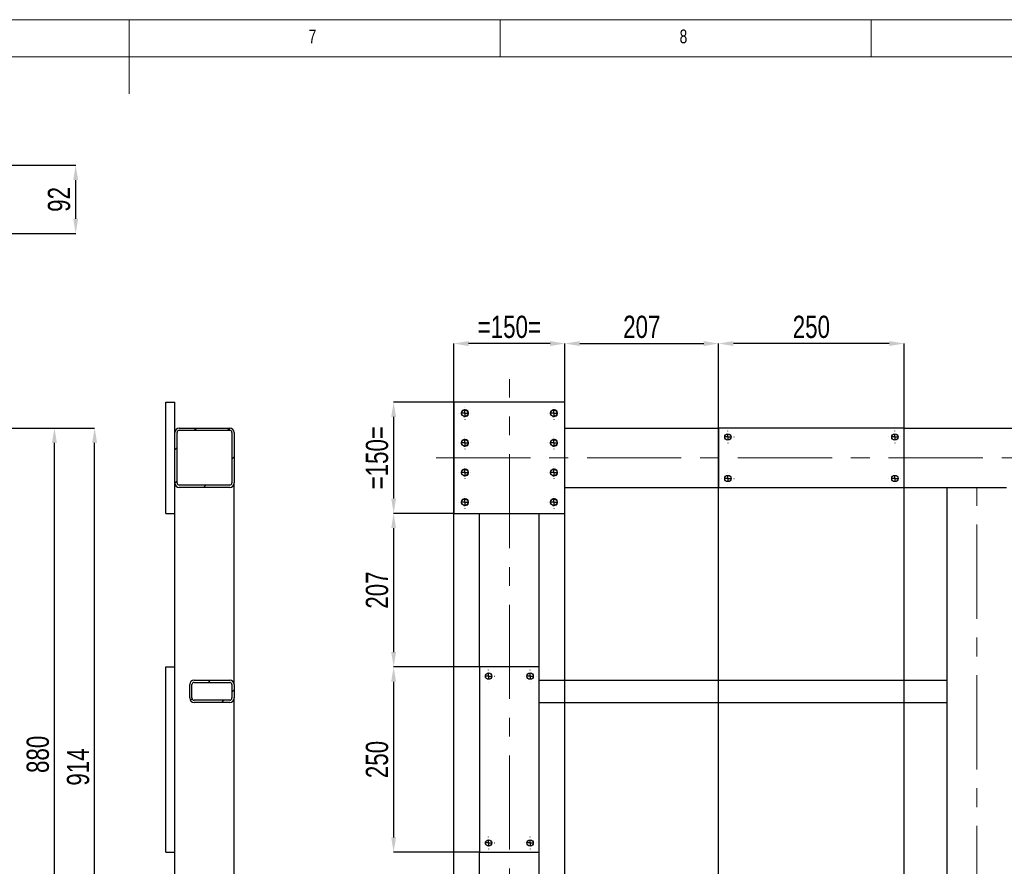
# Model space of a CAD drawing. Header units: millimetres. Extents: x 5 to 3649, y 4 to 418.
# Tile 12 of 105: x 282 to 415, y 301 to 415. Entities that reach past the tile are written whole.
import ezdxf

# ---------------------------------------------------------------- set-up
doc = ezdxf.new("R2010")
doc.units = ezdxf.units.MM
doc.header["$PDSIZE"] = -1
doc.linetypes.add('CENTERX2', pattern=[20.32, 12.7, -2.54, 2.54, -2.54])
for name, color, linetype in [('COTES', 1, 'Continuous'), ('NOTES', 6, 'Continuous'), ('TRAIT-FINS', 9, 'Continuous'), ('TRAIT-MIXTES', 3, 'CENTERX2')]:
    doc.layers.add(name, color=color, linetype=linetype)
doc.layers.add('TRAIT-FORT', color=4, linetype='Continuous', lineweight=25)
doc.styles.add('SLDTEXTSTYLE0', font='TXT', dxfattribs={"width": 0.75})
doc.dimstyles.new('SLDDIMSTYLE0', dxfattribs={"dimtxt": 3, "dimasz": 2, "dimexe": 0, "dimexo": 0.0625, "dimgap": 0.75, "dimtad": 1, "dimdec": 0, "dimlfac": 10, "dimrnd": 1e-09, "dimzin": 12, "dimdsep": 46, "dimtxsty": 'SLDTEXTSTYLE0', "dimsah": 1, "dimcen": 0.09, "dimadec": 0, "dimazin": 3, "dimtfac": 1, "dimtdec": 0, "dimtofl": 0, "dimtmove": 0, "dimatfit": 3, "dimfxl": 1, "dimfrac": 2, "dimtolj": 1, "dimtzin": 12, "dimarcsym": 0})
doc.dimstyles.new('SLDDIMSTYLE1', dxfattribs={"dimtxt": 3, "dimasz": 2, "dimexe": 0, "dimexo": 0.0625, "dimgap": 0.75, "dimtad": 1, "dimdec": 0, "dimlfac": 10, "dimrnd": 1e-09, "dimzin": 12, "dimdsep": 46, "dimtxsty": 'SLDTEXTSTYLE0', "dimsah": 1, "dimcen": 0.09, "dimadec": 0, "dimazin": 3, "dimtfac": 1, "dimtdec": 0, "dimtmove": 0, "dimatfit": 0, "dimfxl": 1, "dimfrac": 2, "dimtolj": 1, "dimtzin": 12, "dimarcsym": 0})
pattern_1 = [(45, (0, 0), (-13.4704, 13.4704), []), (45, (4.49, 2e-323), (-13.4704, 13.4704), []), (45, (8.98, 4e-323), (-13.4704, 13.4704), []), (45, (13.47, 6e-323), (-13.4704, 13.4704), [])]

# ---------------------------------------------------------------- blocks, each defined once
blk = doc.blocks.new('_D_12')
at = {"layer": 'COTES', "color": 0, "lineweight": -2, "transparency": 16777216}
for p, q in [((269.48, 359.93), (286.92, 359.93)), ((286.92, 273.93), (286.92, 357.93)), ((229.48, 271.93), (286.92, 271.93))]:
    blk.add_line(p, q, dxfattribs=at)
at = {"layer": 'COTES', "color": 0, "transparency": 16777216}
for points in [[(286.58, 357.93), (287.25, 357.93), (286.92, 359.93)], [(286.58, 273.93), (287.25, 273.93), (286.92, 271.93)]]:
    blk.add_solid(points, dxfattribs=at)
at = {"layer": 'Defpoints', "color": 0, "transparency": 16777216}
for p in [(269.42, 359.93), (286.92, 359.93), (229.42, 271.93)]:
    blk.add_point(p, dxfattribs=at)
at = {"layer": 'COTES', "color": 0, "transparency": 16777216, "insert": (283.17, 315.93), "char_height": 3, "attachment_point": 2, "rotation": 90, "style": 'SLDTEXTSTYLE0'}
blk.add_mtext('\\A1;880', dxfattribs=at)
blk = doc.blocks.new('_D_18')
at = {"layer": 'COTES', "color": 0, "lineweight": -2, "transparency": 16777216}
for p, q in [((269.48, 359.93), (292.34, 359.93)), ((292.34, 270.51), (292.34, 357.93)), ((224.9, 268.51), (292.34, 268.51))]:
    blk.add_line(p, q, dxfattribs=at)
at = {"layer": 'COTES', "color": 0, "transparency": 16777216}
for points in [[(292, 357.93), (292.67, 357.93), (292.34, 359.93)], [(292, 270.51), (292.67, 270.51), (292.34, 268.51)]]:
    blk.add_solid(points, dxfattribs=at)
at = {"layer": 'Defpoints', "color": 0, "transparency": 16777216}
for p in [(269.42, 359.93), (292.34, 359.93), (224.84, 268.51)]:
    blk.add_point(p, dxfattribs=at)
at = {"layer": 'COTES', "color": 0, "transparency": 16777216, "insert": (288.59, 314.22), "char_height": 3, "attachment_point": 2, "rotation": 90, "style": 'SLDTEXTSTYLE0'}
blk.add_mtext('\\A1;914', dxfattribs=at)
blk = doc.blocks.new('_D_57')
at = {"layer": 'COTES', "color": 0, "lineweight": -2, "transparency": 16777216}
for p, q in [((340.72, 252.49), (340.72, 371.33)), ((353.72, 371.33), (342.72, 371.33)), ((355.72, 252.49), (355.72, 371.33))]:
    blk.add_line(p, q, dxfattribs=at)
at = {"layer": 'COTES', "color": 0, "transparency": 16777216}
for points in [[(342.72, 371.66), (342.72, 370.99), (340.72, 371.33)], [(353.72, 371.66), (353.72, 370.99), (355.72, 371.33)]]:
    blk.add_solid(points, dxfattribs=at)
at = {"layer": 'Defpoints', "color": 0, "transparency": 16777216}
for p in [(340.72, 371.33), (340.72, 252.43), (355.72, 252.43)]:
    blk.add_point(p, dxfattribs=at)
at = {"layer": 'COTES', "color": 0, "transparency": 16777216, "insert": (348.22, 375.08), "char_height": 3, "attachment_point": 2, "style": 'SLDTEXTSTYLE0'}
blk.add_mtext('\\A1;=150=', dxfattribs=at)
blk = doc.blocks.new('_D_58')
at = {"layer": 'COTES', "color": 0, "lineweight": -2, "transparency": 16777216}
for p, q in [((376.42, 250.09), (376.42, 371.33)), ((399.42, 371.33), (378.42, 371.33)), ((401.42, 250.09), (401.42, 371.33))]:
    blk.add_line(p, q, dxfattribs=at)
at = {"layer": 'COTES', "color": 0, "transparency": 16777216}
for points in [[(378.42, 371.66), (378.42, 370.99), (376.42, 371.33)], [(399.42, 371.66), (399.42, 370.99), (401.42, 371.33)]]:
    blk.add_solid(points, dxfattribs=at)
at = {"layer": 'Defpoints', "color": 0, "transparency": 16777216}
for p in [(376.42, 371.33), (376.42, 250.03), (401.42, 250.03)]:
    blk.add_point(p, dxfattribs=at)
at = {"layer": 'COTES', "color": 0, "transparency": 16777216, "insert": (388.92, 375.08), "char_height": 3, "attachment_point": 2, "style": 'SLDTEXTSTYLE0'}
blk.add_mtext('\\A1;250', dxfattribs=at)
blk = doc.blocks.new('_D_59')
at = {"layer": 'COTES', "color": 0, "lineweight": -2, "transparency": 16777216}
for p, q in [((355.72, 363.49), (355.72, 371.33)), ((357.72, 371.33), (374.42, 371.33)), ((376.42, 359.99), (376.42, 371.33))]:
    blk.add_line(p, q, dxfattribs=at)
at = {"layer": 'COTES', "color": 0, "transparency": 16777216}
for points in [[(357.72, 371.66), (357.72, 370.99), (355.72, 371.33)], [(374.42, 371.66), (374.42, 370.99), (376.42, 371.33)]]:
    blk.add_solid(points, dxfattribs=at)
at = {"layer": 'Defpoints', "color": 0, "transparency": 16777216}
for p in [(376.42, 371.33), (355.72, 363.43), (376.42, 359.93)]:
    blk.add_point(p, dxfattribs=at)
at = {"layer": 'COTES', "color": 0, "transparency": 16777216, "insert": (366.07, 375.08), "char_height": 3, "attachment_point": 2, "style": 'SLDTEXTSTYLE0'}
blk.add_mtext('\\A1;207', dxfattribs=at)
blk = doc.blocks.new('_D_63')
at = {"layer": 'COTES', "color": 0, "lineweight": -2, "transparency": 16777216}
for p, q in [((340.66, 363.43), (332.63, 363.43)), ((332.63, 361.43), (332.63, 350.43)), ((340.66, 348.43), (332.63, 348.43))]:
    blk.add_line(p, q, dxfattribs=at)
at = {"layer": 'COTES', "color": 0, "transparency": 16777216}
for points in [[(332.3, 361.43), (332.96, 361.43), (332.63, 363.43)], [(332.3, 350.43), (332.96, 350.43), (332.63, 348.43)]]:
    blk.add_solid(points, dxfattribs=at)
at = {"layer": 'Defpoints', "color": 0, "transparency": 16777216}
for p in [(340.72, 363.43), (332.63, 348.43), (340.72, 348.43)]:
    blk.add_point(p, dxfattribs=at)
at = {"layer": 'COTES', "color": 0, "transparency": 16777216, "insert": (328.88, 355.93), "char_height": 3, "attachment_point": 2, "rotation": 90, "style": 'SLDTEXTSTYLE0'}
blk.add_mtext('\\A1;=150=', dxfattribs=at)
blk = doc.blocks.new('_D_64')
at = {"layer": 'COTES', "color": 0, "lineweight": -2, "transparency": 16777216}
for p, q in [((344.16, 327.73), (332.63, 327.73)), ((332.63, 325.73), (332.63, 304.73)), ((344.16, 302.73), (332.63, 302.73))]:
    blk.add_line(p, q, dxfattribs=at)
at = {"layer": 'COTES', "color": 0, "transparency": 16777216}
for points in [[(332.3, 325.73), (332.96, 325.73), (332.63, 327.73)], [(332.3, 304.73), (332.96, 304.73), (332.63, 302.73)]]:
    blk.add_solid(points, dxfattribs=at)
at = {"layer": 'Defpoints', "color": 0, "transparency": 16777216}
for p in [(344.22, 327.73), (332.63, 302.73), (344.22, 302.73)]:
    blk.add_point(p, dxfattribs=at)
at = {"layer": 'COTES', "color": 0, "transparency": 16777216, "insert": (328.88, 315.23), "char_height": 3, "attachment_point": 2, "rotation": 90, "style": 'SLDTEXTSTYLE0'}
blk.add_mtext('\\A1;250', dxfattribs=at)
blk = doc.blocks.new('_D_68')
at = {"layer": 'COTES', "color": 0, "lineweight": -2, "transparency": 16777216}
for p, q in [((340.66, 348.43), (332.63, 348.43)), ((332.63, 346.43), (332.63, 329.73)), ((344.16, 327.73), (332.63, 327.73))]:
    blk.add_line(p, q, dxfattribs=at)
at = {"layer": 'COTES', "color": 0, "transparency": 16777216}
for points in [[(332.3, 346.43), (332.96, 346.43), (332.63, 348.43)], [(332.3, 329.73), (332.96, 329.73), (332.63, 327.73)]]:
    blk.add_solid(points, dxfattribs=at)
at = {"layer": 'Defpoints', "color": 0, "transparency": 16777216}
for p in [(340.72, 348.43), (332.63, 327.73), (344.22, 327.73)]:
    blk.add_point(p, dxfattribs=at)
at = {"layer": 'COTES', "color": 0, "transparency": 16777216, "insert": (328.88, 338.08), "char_height": 3, "attachment_point": 2, "rotation": 90, "style": 'SLDTEXTSTYLE0'}
blk.add_mtext('\\A1;207', dxfattribs=at)
blk = doc.blocks.new('SW_CENTERMARKSYMBOL_45')
at = {"layer": 'TRAIT-MIXTES', "color": 0}
for p, q in [((-0.8, 0), (-0.825, 0)), ((0, 0), (-0.4, 0)), ((0, 0.8), (0, 0.825)), ((0, 0), (0, 0.4)), ((0, 0), (0, -0.4)), ((0, 0), (0.4, 0)), ((0.8, 0), (0.825, 0)), ((0, -0.8), (0, -0.825))]:
    blk.add_line(p, q, dxfattribs=at)
blk = doc.blocks.new('SW_CENTERMARKSYMBOL_46')
at = {"layer": 'TRAIT-MIXTES', "color": 0}
for p, q in [((-0.8, 0), (-0.825, 0)), ((0, 0), (-0.4, 0)), ((0, 0.8), (0, 0.825)), ((0, 0), (0, 0.4)), ((0, 0), (0, -0.4)), ((0, 0), (0.4, 0)), ((0.8, 0), (0.825, 0)), ((0, -0.8), (0, -0.825))]:
    blk.add_line(p, q, dxfattribs=at)
blk = doc.blocks.new('SW_CENTERMARKSYMBOL_47')
at = {"layer": 'TRAIT-MIXTES', "color": 0}
for p, q in [((-0.8, 0), (-0.825, 0)), ((0, 0), (-0.4, 0)), ((0, 0.8), (0, 0.825)), ((0, 0), (0, 0.4)), ((0, 0), (0, -0.4)), ((0, 0), (0.4, 0)), ((0.8, 0), (0.825, 0)), ((0, -0.8), (0, -0.825))]:
    blk.add_line(p, q, dxfattribs=at)
blk = doc.blocks.new('SW_CENTERMARKSYMBOL_48')
at = {"layer": 'TRAIT-MIXTES', "color": 0}
for p, q in [((-0.8, 0), (-0.825, 0)), ((0, 0), (-0.4, 0)), ((0, 0.8), (0, 0.825)), ((0, 0), (0, 0.4)), ((0, 0), (0, -0.4)), ((0, 0), (0.4, 0)), ((0.8, 0), (0.825, 0)), ((0, -0.8), (0, -0.825))]:
    blk.add_line(p, q, dxfattribs=at)
blk = doc.blocks.new('SW_CENTERMARKSYMBOL_49')
at = {"layer": 'TRAIT-MIXTES', "color": 0}
for p, q in [((-0.8, 0), (-0.825, 0)), ((0, 0), (-0.4, 0)), ((0, 0.8), (0, 0.825)), ((0, 0), (0, 0.4)), ((0, 0), (0, -0.4)), ((0, 0), (0.4, 0)), ((0.8, 0), (0.825, 0)), ((0, -0.8), (0, -0.825))]:
    blk.add_line(p, q, dxfattribs=at)
blk = doc.blocks.new('SW_CENTERMARKSYMBOL_50')
at = {"layer": 'TRAIT-MIXTES', "color": 0}
for p, q in [((-0.8, 0), (-0.825, 0)), ((0, 0), (-0.4, 0)), ((0, 0.8), (0, 0.825)), ((0, 0), (0, 0.4)), ((0, 0), (0, -0.4)), ((0, 0), (0.4, 0)), ((0.8, 0), (0.825, 0)), ((0, -0.8), (0, -0.825))]:
    blk.add_line(p, q, dxfattribs=at)
blk = doc.blocks.new('SW_CENTERMARKSYMBOL_51')
at = {"layer": 'TRAIT-MIXTES', "color": 0}
for p, q in [((-0.8, 0), (-0.825, 0)), ((0, 0), (-0.4, 0)), ((0, 0.8), (0, 0.825)), ((0, 0), (0, 0.4)), ((0, 0), (0, -0.4)), ((0, 0), (0.4, 0)), ((0.8, 0), (0.825, 0)), ((0, -0.8), (0, -0.825))]:
    blk.add_line(p, q, dxfattribs=at)
blk = doc.blocks.new('SW_CENTERMARKSYMBOL_52')
at = {"layer": 'TRAIT-MIXTES', "color": 0}
for p, q in [((-0.8, 0), (-0.825, 0)), ((0, 0), (-0.4, 0)), ((0, 0.8), (0, 0.825)), ((0, 0), (0, 0.4)), ((0, 0), (0, -0.4)), ((0, 0), (0.4, 0)), ((0.8, 0), (0.825, 0)), ((0, -0.8), (0, -0.825))]:
    blk.add_line(p, q, dxfattribs=at)
blk = doc.blocks.new('SW_CENTERMARKSYMBOL_69')
at = {"layer": 'TRAIT-MIXTES', "color": 0}
for p, q in [((-0.8, 0), (-0.825, 0)), ((0, 0), (-0.4, 0)), ((0, 0.8), (0, 0.825)), ((0, 0), (0, 0.4)), ((0, 0), (0, -0.4)), ((0, 0), (0.4, 0)), ((0.8, 0), (0.825, 0)), ((0, -0.8), (0, -0.825))]:
    blk.add_line(p, q, dxfattribs=at)
blk = doc.blocks.new('SW_CENTERMARKSYMBOL_70')
at = {"layer": 'TRAIT-MIXTES', "color": 0}
for p, q in [((-0.8, 0), (-0.825, 0)), ((0, 0), (-0.4, 0)), ((0, 0.8), (0, 0.825)), ((0, 0), (0, 0.4)), ((0, 0), (0, -0.4)), ((0, 0), (0.4, 0)), ((0.8, 0), (0.825, 0)), ((0, -0.8), (0, -0.825))]:
    blk.add_line(p, q, dxfattribs=at)
blk = doc.blocks.new('SW_CENTERMARKSYMBOL_71')
at = {"layer": 'TRAIT-MIXTES', "color": 0}
for p, q in [((-0.8, 0), (-0.825, 0)), ((0, 0), (-0.4, 0)), ((0, 0.8), (0, 0.825)), ((0, 0), (0, 0.4)), ((0, 0), (0, -0.4)), ((0, 0), (0.4, 0)), ((0.8, 0), (0.825, 0)), ((0, -0.8), (0, -0.825))]:
    blk.add_line(p, q, dxfattribs=at)
blk = doc.blocks.new('SW_CENTERMARKSYMBOL_72')
at = {"layer": 'TRAIT-MIXTES', "color": 0}
for p, q in [((-0.8, 0), (-0.825, 0)), ((0, 0), (-0.4, 0)), ((0, 0.8), (0, 0.825)), ((0, 0), (0, 0.4)), ((0, 0), (0, -0.4)), ((0, 0), (0.4, 0)), ((0.8, 0), (0.825, 0)), ((0, -0.8), (0, -0.825))]:
    blk.add_line(p, q, dxfattribs=at)
blk = doc.blocks.new('SW_CENTERMARKSYMBOL_85')
at = {"layer": 'TRAIT-MIXTES', "color": 0}
for p, q in [((-0.8, 0), (-0.825, 0)), ((0, 0), (-0.4, 0)), ((0, 0.8), (0, 0.825)), ((0, 0), (0, 0.4)), ((0, 0), (0, -0.4)), ((0, 0), (0.4, 0)), ((0.8, 0), (0.825, 0)), ((0, -0.8), (0, -0.825))]:
    blk.add_line(p, q, dxfattribs=at)
blk = doc.blocks.new('SW_CENTERMARKSYMBOL_86')
at = {"layer": 'TRAIT-MIXTES', "color": 0}
for p, q in [((-0.8, 0), (-0.825, 0)), ((0, 0), (-0.4, 0)), ((0, 0.8), (0, 0.825)), ((0, 0), (0, 0.4)), ((0, 0), (0, -0.4)), ((0, 0), (0.4, 0)), ((0.8, 0), (0.825, 0)), ((0, -0.8), (0, -0.825))]:
    blk.add_line(p, q, dxfattribs=at)
blk = doc.blocks.new('SW_CENTERMARKSYMBOL_87')
at = {"layer": 'TRAIT-MIXTES', "color": 0}
for p, q in [((-0.8, 0), (-0.825, 0)), ((0, 0), (-0.4, 0)), ((0, 0.8), (0, 0.825)), ((0, 0), (0, 0.4)), ((0, 0), (0, -0.4)), ((0, 0), (0.4, 0)), ((0.8, 0), (0.825, 0)), ((0, -0.8), (0, -0.825))]:
    blk.add_line(p, q, dxfattribs=at)
blk = doc.blocks.new('SW_CENTERMARKSYMBOL_88')
at = {"layer": 'TRAIT-MIXTES', "color": 0}
for p, q in [((-0.8, 0), (-0.825, 0)), ((0, 0), (-0.4, 0)), ((0, 0.8), (0, 0.825)), ((0, 0), (0, 0.4)), ((0, 0), (0, -0.4)), ((0, 0), (0.4, 0)), ((0.8, 0), (0.825, 0)), ((0, -0.8), (0, -0.825))]:
    blk.add_line(p, q, dxfattribs=at)
blk = doc.blocks.new('_D_89')
at = {"layer": 'COTES', "color": 0, "lineweight": -2, "transparency": 16777216}
for p, q in [((268.88, 395.36), (289.78, 395.36)), ((289.78, 388.16), (289.78, 393.36)), ((272.98, 386.16), (289.78, 386.16))]:
    blk.add_line(p, q, dxfattribs=at)
at = {"layer": 'COTES', "color": 0, "transparency": 16777216}
for points in [[(289.45, 393.36), (290.12, 393.36), (289.78, 395.36)], [(289.45, 388.16), (290.12, 388.16), (289.78, 386.16)]]:
    blk.add_solid(points, dxfattribs=at)
at = {"layer": 'Defpoints', "color": 0, "transparency": 16777216}
for p in [(268.82, 395.36), (289.78, 395.36), (272.92, 386.16)]:
    blk.add_point(p, dxfattribs=at)
at = {"layer": 'COTES', "color": 0, "transparency": 16777216, "insert": (286.03, 390.76), "char_height": 3, "attachment_point": 2, "rotation": 90, "style": 'SLDTEXTSTYLE0'}
blk.add_mtext('\\A1;92', dxfattribs=at)

msp = doc.modelspace()

# ---------------------------------------------------------------- hatches: boundary and pattern name
at = {"layer": 'TRAIT-FINS'}
h = msp.add_hatch(dxfattribs=at)
h.set_pattern_fill('DIN 201 ACIER ET FONTE', color=256, style=0, pattern_type=2)
h.set_pattern_definition(pattern_1)
edge = h.paths.add_edge_path(flags=0)
edge.add_arc((310.543599, 352.529334), 0.6, 270, 360)
edge.add_line((311.143599, 352.529334), (311.143599, 359.329334))
edge.add_arc((310.543599, 359.329334), 0.6, 0, 90)
edge.add_line((310.543599, 359.929334), (303.743599, 359.929334))
edge.add_arc((303.743599, 359.329334), 0.6, 90, 180)
edge.add_line((303.143599, 359.329334), (303.143599, 352.529334))
edge.add_arc((303.743599, 352.529334), 0.6, 180, 270)
edge.add_line((303.743599, 351.929334), (310.543599, 351.929334))
edge = h.paths.add_edge_path(flags=0)
edge.add_line((310.843599, 359.329334), (310.843599, 352.529334))
edge.add_arc((310.543599, 352.529334), 0.3, 270, 360, ccw=False)
edge.add_line((310.543599, 352.229334), (303.743599, 352.229334))
edge.add_arc((303.743599, 352.529334), 0.3, 180, 270, ccw=False)
edge.add_line((303.443599, 352.529334), (303.443599, 359.329334))
edge.add_arc((303.743599, 359.329334), 0.3, 90, 180, ccw=False)
edge.add_line((303.743599, 359.629334), (310.543599, 359.629334))
edge.add_arc((310.543599, 359.329334), 0.3, 0, 90, ccw=False)
h = msp.add_hatch(dxfattribs=at)
h.set_pattern_fill('DIN 201 ACIER ET FONTE', color=256, style=0, pattern_type=2)
h.set_pattern_definition(pattern_1)
edge = h.paths.add_edge_path(flags=0)
edge.add_arc((305.743599, 323.529072), 0.6, 180, 270)
edge.add_line((305.743599, 322.929072), (310.543599, 322.929072))
edge.add_arc((310.543599, 323.529072), 0.6, 270, 360)
edge.add_line((311.143599, 323.529072), (311.143599, 325.329072))
edge.add_arc((310.543599, 325.329072), 0.6, 0, 90)
edge.add_line((310.543599, 325.929072), (305.743599, 325.929072))
edge.add_arc((305.743599, 325.329072), 0.6, 90, 180)
edge.add_line((305.143599, 325.329072), (305.143599, 323.529072))
edge = h.paths.add_edge_path(flags=0)
edge.add_line((310.543599, 323.229072), (305.743599, 323.229072))
edge.add_arc((305.743599, 323.529072), 0.3, 180, 270, ccw=False)
edge.add_line((305.443599, 323.529072), (305.443599, 325.329072))
edge.add_arc((305.743599, 325.329072), 0.3, 90, 180, ccw=False)
edge.add_line((305.743599, 325.629072), (310.543599, 325.629072))
edge.add_arc((310.543599, 325.329072), 0.3, 0, 90, ccw=False)
edge.add_line((310.843599, 325.329072), (310.843599, 323.529072))
edge.add_arc((310.543599, 323.529072), 0.3, 270, 360, ccw=False)

# ---------------------------------------------------------------- linework, layer by layer
at = {"lineweight": 18}
for p, q in [((589, 415), (5, 415)), ((297, 415), (297, 405)), ((347, 410), (347, 415)), ((397, 415), (397, 410)), ((584, 410), (10, 410))]:
    msp.add_line(p, q, dxfattribs=at)
at = {"layer": 'TRAIT-FINS', "lineweight": 18}
for centre in [(342.221094, 361.929334), (354.221094, 361.929334), (342.221094, 357.929334), (354.221094, 357.929334), (342.221094, 353.929334), (354.221094, 353.929334), (342.221094, 349.929334), (354.221094, 349.929334)]:
    msp.add_arc(centre, 0.5, 255, 195, dxfattribs=at)
at = {"layer": 'TRAIT-FORT', "lineweight": 25}
for p, q in [((301.943599, 363.429334), (303.143599, 363.429334)), ((301.943599, 348.429334), (301.943599, 363.429334)), ((303.143599, 359.329334), (303.143599, 363.429334)), ((355.721094, 363.429334), (340.721094, 363.429334)), ((340.721094, 363.429334), (340.721094, 348.429334)), ((355.721094, 348.429334), (355.721094, 363.429334)), ((303.743599, 359.929334), (310.543599, 359.929334)), ((303.743599, 359.629334), (310.543599, 359.629334)), ((355.721094, 359.929334), (376.421094, 359.929334)), ((401.421094, 359.929334), (376.421094, 359.929334)), ((376.421094, 359.929334), (376.421094, 351.929334)), ((401.421094, 359.929334), (502.021094, 359.929334)), ((401.421094, 351.929334), (401.421094, 359.929334)), ((303.143599, 352.529334), (303.143599, 359.329334)), ((303.443599, 352.529334), (303.443599, 359.329334)), ((310.843599, 359.329334), (310.843599, 352.529334)), ((311.143599, 359.329334), (311.143599, 352.529334)), ((303.143599, 348.429334), (303.143599, 352.529334)), ((310.543599, 352.229334), (303.743599, 352.229334)), ((310.543599, 351.929334), (303.743599, 351.929334)), ((311.143599, 325.329072), (311.143599, 352.529334)), ((355.721094, 351.929334), (376.421094, 351.929334)), ((376.421094, 351.929334), (401.421094, 351.929334)), ((401.421094, 351.929334), (407.221094, 351.929334)), ((407.221094, 252.929334), (407.221094, 351.929334)), ((407.221094, 351.929334), (407.821094, 351.929334)), ((407.821094, 351.929334), (414.621094, 351.929334)), ((414.621094, 351.929334), (415.221094, 351.929334)), ((301.943599, 348.429334), (303.143599, 348.429334)), ((303.143599, 327.729334), (303.143599, 348.429334)), ((340.721094, 348.429334), (355.721094, 348.429334)), ((344.221094, 327.729334), (344.221094, 348.429334)), ((352.221094, 327.729334), (352.221094, 348.429334)), ((301.943599, 327.729334), (303.143599, 327.729334)), ((301.943599, 302.729334), (301.943599, 327.729334)), ((303.143599, 302.729334), (303.143599, 327.729334)), ((352.221094, 327.729334), (344.221094, 327.729334)), ((344.221094, 327.729334), (344.221094, 302.729334)), ((352.221094, 302.729334), (352.221094, 327.729334)), ((305.143599, 323.529072), (305.143599, 325.329072)), ((305.443599, 323.529072), (305.443599, 325.329072)), ((305.743599, 325.929072), (310.543599, 325.929072)), ((305.743599, 325.629072), (310.543599, 325.629072)), ((310.843599, 325.329072), (310.843599, 323.529072)), ((311.143599, 325.329072), (311.143599, 323.529072)), ((352.221094, 325.929072), (407.221094, 325.929072)), ((310.543599, 323.229072), (305.743599, 323.229072)), ((310.543599, 322.929072), (305.743599, 322.929072)), ((311.143599, 298.329072), (311.143599, 323.529072)), ((352.221094, 322.929072), (407.221094, 322.929072)), ((301.943599, 302.729334), (303.143599, 302.729334)), ((303.143599, 298.129334), (303.143599, 302.729334)), ((344.221094, 298.129334), (344.221094, 302.729334)), ((344.221094, 302.729334), (352.221094, 302.729334)), ((352.221094, 298.129334), (352.221094, 302.729334))]:
    msp.add_line(p, q, dxfattribs=at)
for centre in [(342.221094, 361.929334), (354.221094, 361.929334), (342.221094, 357.929334), (354.221094, 357.929334), (377.671094, 358.729334), (400.171094, 358.729334), (342.221094, 353.929334), (354.221094, 353.929334), (377.671094, 353.129334), (400.171094, 353.129334), (342.221094, 349.929334), (354.221094, 349.929334), (345.421094, 326.479334), (351.021094, 326.479334), (345.421094, 303.979334), (351.021094, 303.979334)]:
    msp.add_circle(centre, 0.425, dxfattribs=at)
for centre, radius, start, end in [((303.743599, 359.329334), 0.6, 90, 180), ((303.743599, 359.329334), 0.3, 90, 180), ((310.543599, 359.329334), 0.6, 0, 90), ((310.543599, 359.329334), 0.3, 0, 90), ((303.743599, 352.529334), 0.6, 180, 270), ((303.743599, 352.529334), 0.3, 180, 270), ((310.543599, 352.529334), 0.6, 270, 0), ((310.543599, 352.529334), 0.3, 270, 0), ((305.743599, 325.329072), 0.6, 90, 180), ((305.743599, 325.329072), 0.3, 90, 180), ((310.543599, 325.329072), 0.6, 0, 90), ((310.543599, 325.329072), 0.3, 0, 90), ((305.743599, 323.529072), 0.6, 180, 270), ((305.743599, 323.529072), 0.3, 180, 270), ((310.543599, 323.529072), 0.6, 270, 0), ((310.543599, 323.529072), 0.3, 270, 0)]:
    msp.add_arc(centre, radius, start, end, dxfattribs=at)
at = {"layer": 'TRAIT-MIXTES', "lineweight": 18}
for p, q in [((348.221094, 242.120844), (348.221094, 366.526601)), ((338.368363, 355.929334), (565.755427, 355.929334)), ((411.221094, 252.929334), (411.221094, 351.929334))]:
    msp.add_line(p, q, dxfattribs=at)

# ---------------------------------------------------------------- block references
at = {"layer": 'TRAIT-MIXTES'}
for name, p in [('SW_CENTERMARKSYMBOL_49', (342.221094, 361.929334)), ('SW_CENTERMARKSYMBOL_48', (354.221094, 361.929334)), ('SW_CENTERMARKSYMBOL_50', (342.221094, 357.929334)), ('SW_CENTERMARKSYMBOL_45', (354.221094, 357.929334)), ('SW_CENTERMARKSYMBOL_72', (377.671094, 358.729334)), ('SW_CENTERMARKSYMBOL_70', (400.171094, 358.729334)), ('SW_CENTERMARKSYMBOL_51', (342.221094, 353.929334)), ('SW_CENTERMARKSYMBOL_47', (354.221094, 353.929334)), ('SW_CENTERMARKSYMBOL_71', (377.671094, 353.129334)), ('SW_CENTERMARKSYMBOL_69', (400.171094, 353.129334)), ('SW_CENTERMARKSYMBOL_52', (342.221094, 349.929334)), ('SW_CENTERMARKSYMBOL_46', (354.221094, 349.929334)), ('SW_CENTERMARKSYMBOL_88', (345.421094, 326.479334)), ('SW_CENTERMARKSYMBOL_87', (351.021094, 326.479334)), ('SW_CENTERMARKSYMBOL_86', (345.421094, 303.979334)), ('SW_CENTERMARKSYMBOL_85', (351.021094, 303.979334))]:
    msp.add_blockref(name, p, dxfattribs=at)

# ---------------------------------------------------------------- texts
at = {"layer": 'NOTES', "char_height": 1.852083, "attachment_point": 1, "style": 'SLDTEXTSTYLE0'}
for s, insert in [('7', (321.166675, 413.668016)), ('8', (371.166675, 413.668016))]:
    msp.add_mtext(s, dxfattribs=dict(at, insert=insert))

# ---------------------------------------------------------------- dimensions: what is measured, and where the dimension line sits
at = {"layer": 'COTES'}
for base, p1, p2, dimstyle, picture, middle in [((289.783252, 395.362558), (272.920579, 386.162558), (268.820579, 395.362558), 'SLDDIMSTYLE1', '_D_89', (289.783252, 390.762558)), ((292.33526, 359.929334), (224.839894, 268.508993), (269.420579, 359.929334), 'SLDDIMSTYLE0', '_D_18', (292.33526, 314.219164)), ((286.916267, 359.929334), (229.420579, 271.929072), (269.420579, 359.929334), 'SLDDIMSTYLE0', '_D_12', (286.916267, 315.929203)), ((332.630226, 327.729334), (340.721094, 348.429334), (344.221094, 327.729334), 'SLDDIMSTYLE0', '_D_68', (332.630226, 338.079334)), ((332.630226, 302.729334), (344.221094, 327.729334), (344.221094, 302.729334), 'SLDDIMSTYLE0', '_D_64', (332.630226, 315.229334))]:
    dim = msp.add_linear_dim(base=base, p1=p1, p2=p2, angle=90, dimstyle=dimstyle, dxfattribs=at)
    dim.commit()
    dim.dimension.update_dxf_attribs({"geometry": picture, "text_midpoint": middle, "dimtype": 160})
dim = msp.add_linear_dim(base=(340.721094, 371.326367), p1=(355.721094, 252.429334), p2=(340.721094, 252.429334), text='=<>=', dimstyle='SLDDIMSTYLE0', dxfattribs=at)
dim.commit()
dim.dimension.update_dxf_attribs({"geometry": '_D_57', "text_midpoint": (348.221094, 371.326367), "dimtype": 160})
for p1, p2, picture, middle in [((355.721094, 363.429334), (376.421094, 359.929334), '_D_59', (366.071094, 371.326367)), ((401.421094, 250.029334), (376.421094, 250.029334), '_D_58', (388.921094, 371.326367))]:
    dim = msp.add_linear_dim(base=(376.421094, 371.326367), p1=p1, p2=p2, dimstyle='SLDDIMSTYLE0', dxfattribs=at)
    dim.commit()
    dim.dimension.update_dxf_attribs({"geometry": picture, "text_midpoint": middle, "dimtype": 160})
dim = msp.add_linear_dim(base=(332.630226, 348.429334), p1=(340.721094, 363.429334), p2=(340.721094, 348.429334), angle=90, text='=<>=', dimstyle='SLDDIMSTYLE0', dxfattribs=at)
dim.commit()
dim.dimension.update_dxf_attribs({"geometry": '_D_63', "text_midpoint": (332.630226, 355.929334), "dimtype": 160})

doc.saveas('drawing.dxf')
